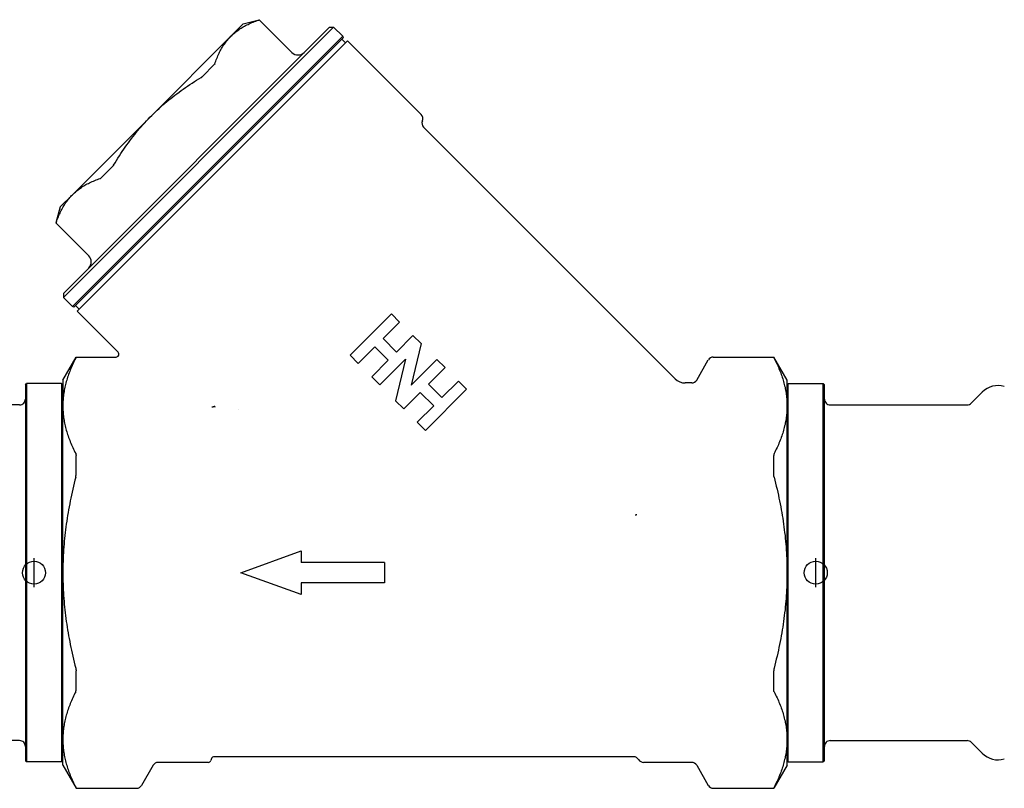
# Model space of a CAD drawing. Header units: millimetres. Extents: x 47 to 3733, y -24 to 364.
# Tile 2 of 4: x 225 to 396, y 128 to 262. Entities that reach past the tile are written whole.
import ezdxf

# ---------------------------------------------------------------- set-up
doc = ezdxf.new("R2010")
doc.units = ezdxf.units.MM
doc.layers.add('DETAIL', color=2, linetype='Continuous')
doc.layers.add('ORIGIN', color=6, linetype='Continuous')

msp = doc.modelspace()

# ---------------------------------------------------------------- linework, layer by layer
at = {"layer": 'DETAIL'}
for p, q in [((279.67, 260.4), (232.65, 213.38)), ((278.96, 260.4), (232.65, 214.08)), ((263.94, 260.93), (261.8, 258.8)), ((263.94, 260.93), (266.72, 261.68)), ((266.68, 261.64), (266.72, 261.68)), ((272.42, 255.98), (266.72, 261.68)), ((278.96, 260.4), (279.67, 260.4)), ((281.26, 258.81), (279.67, 260.4)), ((281.26, 258.81), (234.24, 211.79)), ((261.8, 258.8), (248.03, 245.02)), ((281.37, 258.57), (281.26, 258.81)), ((281.37, 258.57), (234.48, 211.67)), ((235.05, 210.97), (282.07, 257.99)), ((281.72, 257.64), (281.08, 258.28)), ((282.07, 257.99), (294.9, 245.16)), ((258.9, 253.86), (256.83, 251.78)), ((248.03, 245.02), (234.25, 231.24)), ((295.33, 242.97), (339.08, 199.22)), ((241.27, 236.22), (239.19, 234.14)), ((234.25, 231.24), (232.12, 229.11)), ((232.12, 229.11), (231.37, 226.32)), ((231.37, 226.32), (231.41, 226.36)), ((237.07, 220.62), (231.37, 226.32)), ((232.65, 214.08), (232.65, 213.38)), ((234.24, 211.79), (232.65, 213.38)), ((234.48, 211.67), (234.24, 211.79)), ((235.4, 211.33), (234.77, 211.96)), ((235.05, 210.97), (242.18, 203.84)), ((282.55, 203.32), (289.73, 210.5)), ((288.27, 206.21), (291.14, 209.08)), ((289.73, 210.5), (291.14, 209.08)), ((288.27, 206.21), (290.61, 203.87)), ((290.61, 203.87), (293.48, 206.75)), ((293.48, 206.75), (294.89, 205.33)), ((283.96, 201.9), (286.83, 204.77)), ((286.83, 204.77), (289.17, 202.44)), ((294.89, 205.33), (293.17, 198.11)), ((232.55, 198.99), (234.86, 202.99)), ((234.86, 202.94), (234.86, 202.99)), ((234.86, 202.99), (241.82, 202.99)), ((282.55, 203.32), (283.96, 201.9)), ((286.3, 199.56), (289.17, 202.44)), ((287.71, 198.15), (292.18, 202.62)), ((292.18, 202.62), (290.46, 195.4)), ((292.17, 202.61), (291.85, 201.2)), ((293.17, 198.11), (297.65, 202.58)), ((297.65, 202.58), (299.06, 201.17)), ((342.84, 198.99), (344.86, 202.49)), ((345.73, 202.99), (356.25, 202.99)), ((356.25, 202.99), (356.25, 202.94)), ((358.55, 198.99), (356.25, 202.99)), ((296.19, 198.29), (299.06, 201.17)), ((232.55, 198.99), (232.55, 194.5)), ((286.3, 199.56), (287.71, 198.15)), ((293.51, 199.53), (293.19, 198.12)), ((298.52, 195.96), (301.4, 198.83)), ((301.4, 198.83), (302.81, 197.42)), ((358.55, 194.5), (358.55, 198.99)), ((226.05, 198.19), (226.25, 198.39)), ((226.05, 198.19), (226.05, 132.79)), ((226.25, 198.39), (226.25, 132.59)), ((232.35, 198.39), (226.25, 198.39)), ((232.35, 198.39), (232.35, 132.59)), ((232.55, 198.19), (232.35, 198.39)), ((295.63, 190.23), (302.81, 197.42)), ((296.19, 198.29), (298.52, 195.96)), ((341.98, 198.49), (340.84, 198.49)), ((358.55, 198.19), (358.75, 198.39)), ((358.75, 132.59), (358.75, 198.39)), ((358.75, 198.39), (364.85, 198.39)), ((364.85, 132.59), (364.85, 198.39)), ((365.05, 198.19), (364.85, 198.39)), ((365.05, 132.79), (365.05, 198.19)), ((290.46, 195.4), (291.88, 193.99)), ((291.88, 193.99), (294.75, 196.86)), ((294.75, 196.86), (297.09, 194.52)), ((390.6, 194.98), (392.52, 196.9)), ((225.05, 194.69), (201.22, 194.69)), ((232.55, 165.49), (232.55, 194.5)), ((263.07, 193.91), (263.07, 193.91)), ((294.22, 191.65), (297.09, 194.52)), ((358.55, 165.49), (358.55, 194.5)), ((366.05, 194.69), (389.89, 194.69)), ((294.22, 191.65), (295.63, 190.23)), ((234.86, 182.56), (234.86, 185.87)), ((356.25, 182.56), (356.25, 185.87)), ((263.55, 165.49), (274.05, 169.3)), ((274.05, 169.3), (274.05, 167.27)), ((288.55, 167.27), (274.05, 167.27)), ((288.55, 167.27), (288.55, 163.71)), ((232.55, 136.48), (232.55, 165.49)), ((274.05, 161.68), (263.55, 165.49)), ((358.55, 136.48), (358.55, 165.49)), ((274.05, 163.71), (274.05, 161.68)), ((288.55, 163.71), (274.05, 163.71)), ((234.86, 145.11), (234.86, 148.42)), ((356.25, 145.11), (356.25, 148.42)), ((225.05, 136.29), (201.22, 136.29)), ((232.55, 131.99), (232.55, 136.48)), ((358.55, 131.99), (358.55, 136.48)), ((366.05, 136.29), (389.89, 136.29)), ((390.6, 136), (392.52, 134.08)), ((226.05, 132.79), (226.25, 132.59)), ((232.35, 132.59), (226.25, 132.59)), ((232.55, 132.79), (232.35, 132.59)), ((232.55, 131.99), (234.86, 127.99)), ((248.27, 131.99), (246.25, 128.49)), ((257.84, 132.49), (249.13, 132.49)), ((258.43, 133.16), (258.31, 132.82)), ((331.85, 133.49), (258.9, 133.49)), ((341.98, 132.49), (333.59, 132.49)), ((342.84, 131.99), (344.86, 128.49)), ((358.55, 131.99), (356.25, 127.99)), ((358.55, 132.79), (358.75, 132.59)), ((358.75, 132.59), (364.85, 132.59)), ((365.05, 132.79), (364.85, 132.59)), ((234.86, 127.99), (234.86, 128.04)), ((234.86, 127.99), (245.38, 127.99)), ((345.73, 127.99), (356.25, 127.99)), ((356.25, 128.04), (356.25, 127.99))]:
    msp.add_line(p, q, dxfattribs=at)
at = {"layer": 'DETAIL', "flags": 128}
for points in [[(261.8, 258.8), (261.96, 258.95), (262.13, 259.11), (262.29, 259.25), (262.46, 259.4), (262.64, 259.54), (262.81, 259.68), (262.99, 259.81), (263.18, 259.94), (263.36, 260.07), (263.56, 260.19), (263.75, 260.31), (263.95, 260.43), (264.15, 260.55), (264.35, 260.66), (264.56, 260.76), (264.78, 260.87), (264.99, 260.97), (265.21, 261.07), (265.44, 261.17), (265.66, 261.26), (265.9, 261.35), (266.13, 261.44), (266.37, 261.53), (266.62, 261.61)], [(266.62, 261.61), (266.62, 261.61), (266.63, 261.61), (266.63, 261.61), (266.64, 261.62), (266.64, 261.62), (266.64, 261.62), (266.65, 261.62), (266.65, 261.62), (266.65, 261.62), (266.66, 261.62), (266.66, 261.63), (266.66, 261.63), (266.67, 261.63), (266.67, 261.63), (266.67, 261.63), (266.67, 261.63), (266.68, 261.63), (266.68, 261.63), (266.68, 261.63), (266.68, 261.63), (266.68, 261.63), (266.68, 261.63), (266.68, 261.64), (266.68, 261.64)], [(258.99, 253.99), (259.08, 254.23), (259.16, 254.47), (259.25, 254.7), (259.34, 254.94), (259.44, 255.17), (259.53, 255.39), (259.63, 255.61), (259.73, 255.83), (259.84, 256.04), (259.95, 256.25), (260.06, 256.45), (260.17, 256.65), (260.29, 256.85), (260.41, 257.05), (260.53, 257.24), (260.66, 257.43), (260.79, 257.61), (260.92, 257.79), (261.06, 257.97), (261.2, 258.14), (261.35, 258.31), (261.5, 258.48), (261.65, 258.64), (261.8, 258.8)], [(258.99, 253.99), (258.99, 253.98), (258.99, 253.98), (258.99, 253.97), (258.98, 253.96), (258.98, 253.96), (258.98, 253.95), (258.98, 253.95), (258.97, 253.94), (258.97, 253.94), (258.97, 253.93), (258.96, 253.93), (258.96, 253.92), (258.96, 253.92), (258.95, 253.91), (258.95, 253.91), (258.94, 253.9), (258.94, 253.89), (258.93, 253.89), (258.93, 253.88), (258.92, 253.88), (258.92, 253.87), (258.91, 253.87), (258.91, 253.86), (258.9, 253.86)], [(248.03, 245.02), (248.34, 245.33), (248.66, 245.64), (248.99, 245.95), (249.31, 246.25), (249.64, 246.55), (249.98, 246.84), (250.32, 247.13), (250.66, 247.42), (251, 247.71), (251.35, 247.99), (251.7, 248.27), (252.06, 248.54), (252.42, 248.81), (252.78, 249.08), (253.15, 249.35), (253.52, 249.61), (253.89, 249.87), (254.27, 250.13), (254.66, 250.39), (255.05, 250.64), (255.44, 250.9), (255.84, 251.15), (256.24, 251.4), (256.65, 251.64)], [(256.65, 251.64), (256.66, 251.65), (256.67, 251.65), (256.68, 251.66), (256.68, 251.66), (256.69, 251.67), (256.7, 251.68), (256.71, 251.68), (256.72, 251.69), (256.72, 251.69), (256.73, 251.7), (256.74, 251.7), (256.75, 251.71), (256.75, 251.71), (256.76, 251.72), (256.77, 251.73), (256.77, 251.73), (256.78, 251.74), (256.79, 251.74), (256.79, 251.75), (256.8, 251.75), (256.81, 251.76), (256.81, 251.77), (256.82, 251.77), (256.83, 251.78)], [(241.4, 236.4), (241.65, 236.8), (241.9, 237.2), (242.15, 237.6), (242.4, 238), (242.66, 238.39), (242.91, 238.77), (243.17, 239.15), (243.43, 239.53), (243.7, 239.9), (243.96, 240.26), (244.23, 240.63), (244.5, 240.99), (244.78, 241.34), (245.06, 241.69), (245.34, 242.04), (245.62, 242.39), (245.91, 242.73), (246.2, 243.07), (246.5, 243.4), (246.8, 243.73), (247.1, 244.06), (247.4, 244.38), (247.71, 244.7), (248.03, 245.02)], [(241.4, 236.4), (241.4, 236.39), (241.39, 236.38), (241.39, 236.37), (241.38, 236.36), (241.38, 236.35), (241.37, 236.35), (241.36, 236.34), (241.36, 236.33), (241.35, 236.32), (241.35, 236.31), (241.34, 236.31), (241.34, 236.3), (241.33, 236.29), (241.33, 236.28), (241.32, 236.28), (241.31, 236.27), (241.31, 236.26), (241.3, 236.26), (241.3, 236.25), (241.29, 236.24), (241.28, 236.24), (241.28, 236.23), (241.27, 236.23), (241.27, 236.22)], [(234.25, 231.24), (234.41, 231.4), (234.57, 231.55), (234.74, 231.7), (234.91, 231.84), (235.08, 231.98), (235.26, 232.12), (235.44, 232.25), (235.62, 232.39), (235.81, 232.51), (236, 232.64), (236.19, 232.76), (236.39, 232.87), (236.59, 232.99), (236.8, 233.1), (237.01, 233.21), (237.22, 233.31), (237.44, 233.41), (237.66, 233.51), (237.88, 233.61), (238.11, 233.7), (238.34, 233.8), (238.58, 233.88), (238.82, 233.97), (239.06, 234.05)], [(239.06, 234.05), (239.06, 234.05), (239.07, 234.06), (239.08, 234.06), (239.08, 234.06), (239.09, 234.06), (239.09, 234.07), (239.1, 234.07), (239.1, 234.07), (239.11, 234.08), (239.11, 234.08), (239.12, 234.08), (239.12, 234.09), (239.13, 234.09), (239.13, 234.09), (239.14, 234.1), (239.15, 234.1), (239.15, 234.11), (239.16, 234.11), (239.16, 234.12), (239.17, 234.12), (239.17, 234.13), (239.18, 234.13), (239.18, 234.14), (239.19, 234.14)], [(231.44, 226.43), (231.52, 226.67), (231.6, 226.91), (231.69, 227.15), (231.78, 227.38), (231.88, 227.61), (231.97, 227.83), (232.07, 228.05), (232.18, 228.27), (232.28, 228.48), (232.39, 228.69), (232.5, 228.9), (232.61, 229.1), (232.73, 229.3), (232.85, 229.49), (232.98, 229.68), (233.1, 229.87), (233.23, 230.05), (233.37, 230.23), (233.51, 230.41), (233.65, 230.58), (233.79, 230.75), (233.94, 230.92), (234.09, 231.08), (234.25, 231.24)], [(231.44, 226.43), (231.43, 226.42), (231.43, 226.42), (231.43, 226.41), (231.43, 226.41), (231.43, 226.41), (231.43, 226.4), (231.42, 226.4), (231.42, 226.39), (231.42, 226.39), (231.42, 226.39), (231.42, 226.38), (231.42, 226.38), (231.42, 226.38), (231.42, 226.38), (231.42, 226.37), (231.41, 226.37), (231.41, 226.37), (231.41, 226.37), (231.41, 226.37), (231.41, 226.37), (231.41, 226.36), (231.41, 226.36), (231.41, 226.36), (231.41, 226.36)], [(234.8, 202.81), (234.67, 202.55), (234.54, 202.29), (234.42, 202.03), (234.3, 201.77), (234.18, 201.51), (234.07, 201.25), (233.96, 201), (233.85, 200.74), (233.75, 200.49), (233.66, 200.24), (233.56, 199.98), (233.48, 199.73), (233.39, 199.48), (233.31, 199.23), (233.23, 198.98), (233.16, 198.73), (233.09, 198.48), (233.03, 198.23), (232.97, 197.99), (232.91, 197.74), (232.86, 197.49), (232.81, 197.24), (232.77, 196.99), (232.73, 196.74), (232.69, 196.49), (232.66, 196.24), (232.63, 195.99), (232.61, 195.75), (232.59, 195.5), (232.57, 195.25), (232.56, 195), (232.56, 194.75), (232.55, 194.5)], [(234.8, 202.81), (234.81, 202.82), (234.81, 202.83), (234.82, 202.84), (234.82, 202.85), (234.83, 202.85), (234.83, 202.86), (234.83, 202.87), (234.84, 202.88), (234.84, 202.88), (234.84, 202.89), (234.85, 202.9), (234.85, 202.9), (234.85, 202.91), (234.85, 202.91), (234.86, 202.92), (234.86, 202.92), (234.86, 202.93), (234.86, 202.93), (234.86, 202.93), (234.86, 202.93), (234.86, 202.94), (234.86, 202.94), (234.86, 202.94), (234.86, 202.94)], [(356.31, 202.81), (356.3, 202.82), (356.3, 202.83), (356.29, 202.84), (356.29, 202.85), (356.28, 202.85), (356.28, 202.86), (356.28, 202.87), (356.27, 202.88), (356.27, 202.88), (356.27, 202.89), (356.26, 202.9), (356.26, 202.9), (356.26, 202.91), (356.26, 202.91), (356.25, 202.92), (356.25, 202.92), (356.25, 202.93), (356.25, 202.93), (356.25, 202.93), (356.25, 202.93), (356.25, 202.94), (356.25, 202.94), (356.25, 202.94), (356.25, 202.94)], [(356.31, 202.81), (356.44, 202.55), (356.57, 202.29), (356.69, 202.03), (356.81, 201.77), (356.93, 201.51), (357.04, 201.25), (357.15, 201), (357.26, 200.74), (357.36, 200.49), (357.45, 200.24), (357.55, 199.98), (357.63, 199.73), (357.72, 199.48), (357.8, 199.23), (357.87, 198.98), (357.95, 198.73), (358.02, 198.48), (358.08, 198.23), (358.14, 197.99), (358.2, 197.74), (358.25, 197.49), (358.3, 197.24), (358.34, 196.99), (358.38, 196.74), (358.42, 196.49), (358.45, 196.24), (358.48, 195.99), (358.5, 195.75), (358.52, 195.5), (358.54, 195.25), (358.55, 195), (358.55, 194.75), (358.55, 194.5)], [(232.55, 194.5), (232.56, 194.25), (232.56, 194.01), (232.57, 193.76), (232.59, 193.51), (232.61, 193.26), (232.63, 193.01), (232.66, 192.76), (232.69, 192.51), (232.73, 192.26), (232.77, 192.01), (232.81, 191.77), (232.86, 191.52), (232.91, 191.27), (232.97, 191.02), (233.03, 190.77), (233.09, 190.52), (233.16, 190.27), (233.23, 190.02), (233.31, 189.77), (233.39, 189.52), (233.48, 189.27), (233.56, 189.02), (233.66, 188.77), (233.75, 188.52), (233.85, 188.26), (233.96, 188.01), (234.07, 187.75), (234.18, 187.49), (234.3, 187.24), (234.42, 186.98), (234.54, 186.72), (234.67, 186.46), (234.8, 186.2)], [(259.07, 194.3), (259.06, 194.32), (259.05, 194.34), (259.04, 194.35), (259.02, 194.36), (259.01, 194.37), (258.99, 194.37), (258.97, 194.37), (258.95, 194.37), (258.93, 194.37), (258.91, 194.37), (258.88, 194.36), (258.86, 194.36), (258.83, 194.35), (258.81, 194.34), (258.78, 194.34), (258.75, 194.33), (258.72, 194.32), (258.69, 194.31), (258.65, 194.3), (258.62, 194.3), (258.58, 194.29), (258.55, 194.28), (258.51, 194.27), (258.47, 194.26)], [(358.55, 194.5), (358.55, 194.25), (358.55, 194.01), (358.54, 193.76), (358.52, 193.51), (358.5, 193.26), (358.48, 193.01), (358.45, 192.76), (358.42, 192.51), (358.38, 192.26), (358.34, 192.01), (358.3, 191.77), (358.25, 191.52), (358.2, 191.27), (358.14, 191.02), (358.08, 190.77), (358.02, 190.52), (357.95, 190.27), (357.87, 190.02), (357.8, 189.77), (357.72, 189.52), (357.63, 189.27), (357.55, 189.02), (357.45, 188.77), (357.36, 188.52), (357.26, 188.26), (357.15, 188.01), (357.04, 187.75), (356.93, 187.49), (356.81, 187.24), (356.69, 186.98), (356.57, 186.72), (356.44, 186.46), (356.31, 186.2)], [(234.8, 186.2), (234.81, 186.19), (234.81, 186.18), (234.82, 186.16), (234.82, 186.15), (234.83, 186.14), (234.83, 186.13), (234.83, 186.12), (234.84, 186.11), (234.84, 186.09), (234.84, 186.08), (234.85, 186.07), (234.85, 186.05), (234.85, 186.04), (234.85, 186.03), (234.86, 186.01), (234.86, 186), (234.86, 185.98), (234.86, 185.97), (234.86, 185.95), (234.86, 185.94), (234.86, 185.92), (234.86, 185.91), (234.86, 185.89), (234.86, 185.87)], [(356.31, 186.2), (356.3, 186.19), (356.3, 186.18), (356.29, 186.16), (356.29, 186.15), (356.28, 186.14), (356.28, 186.13), (356.28, 186.12), (356.27, 186.11), (356.27, 186.09), (356.27, 186.08), (356.26, 186.07), (356.26, 186.05), (356.26, 186.04), (356.26, 186.03), (356.25, 186.01), (356.25, 186), (356.25, 185.98), (356.25, 185.97), (356.25, 185.95), (356.25, 185.94), (356.25, 185.92), (356.25, 185.91), (356.25, 185.89), (356.25, 185.87)], [(234.8, 182.1), (234.67, 181.58), (234.54, 181.06), (234.42, 180.54), (234.3, 180.02), (234.18, 179.51), (234.07, 178.99), (233.96, 178.48), (233.85, 177.97), (233.75, 177.46), (233.66, 176.96), (233.56, 176.45), (233.48, 175.95), (233.39, 175.45), (233.31, 174.95), (233.23, 174.45), (233.16, 173.95), (233.09, 173.45), (233.03, 172.95), (232.97, 172.46), (232.91, 171.96), (232.86, 171.46), (232.81, 170.96), (232.77, 170.46), (232.73, 169.97), (232.69, 169.47), (232.66, 168.97), (232.63, 168.47), (232.61, 167.98), (232.59, 167.48), (232.57, 166.98), (232.56, 166.49), (232.56, 165.99), (232.55, 165.49)], [(234.8, 182.1), (234.81, 182.12), (234.81, 182.14), (234.82, 182.16), (234.82, 182.18), (234.83, 182.2), (234.83, 182.22), (234.83, 182.24), (234.84, 182.26), (234.84, 182.28), (234.84, 182.3), (234.85, 182.32), (234.85, 182.34), (234.85, 182.36), (234.85, 182.38), (234.86, 182.4), (234.86, 182.42), (234.86, 182.43), (234.86, 182.45), (234.86, 182.47), (234.86, 182.49), (234.86, 182.51), (234.86, 182.52), (234.86, 182.54), (234.86, 182.56)], [(356.31, 182.1), (356.3, 182.12), (356.3, 182.14), (356.29, 182.16), (356.29, 182.18), (356.28, 182.2), (356.28, 182.22), (356.28, 182.24), (356.27, 182.26), (356.27, 182.28), (356.27, 182.3), (356.26, 182.32), (356.26, 182.34), (356.26, 182.36), (356.26, 182.38), (356.25, 182.4), (356.25, 182.42), (356.25, 182.43), (356.25, 182.45), (356.25, 182.47), (356.25, 182.49), (356.25, 182.51), (356.25, 182.52), (356.25, 182.54), (356.25, 182.56)], [(356.31, 182.1), (356.44, 181.58), (356.57, 181.06), (356.69, 180.54), (356.81, 180.02), (356.93, 179.51), (357.04, 178.99), (357.15, 178.48), (357.26, 177.97), (357.36, 177.46), (357.45, 176.96), (357.55, 176.45), (357.63, 175.95), (357.72, 175.45), (357.8, 174.95), (357.87, 174.45), (357.95, 173.95), (358.02, 173.45), (358.08, 172.95), (358.14, 172.46), (358.2, 171.96), (358.25, 171.46), (358.3, 170.96), (358.34, 170.46), (358.38, 169.97), (358.42, 169.47), (358.45, 168.97), (358.48, 168.47), (358.5, 167.98), (358.52, 167.48), (358.54, 166.98), (358.55, 166.49), (358.55, 165.99), (358.55, 165.49)], [(332.16, 175.57), (332.17, 175.57), (332.18, 175.57), (332.19, 175.57), (332.2, 175.57), (332.21, 175.57), (332.22, 175.57), (332.23, 175.57), (332.24, 175.57), (332.25, 175.57), (332.26, 175.57), (332.27, 175.57), (332.28, 175.57), (332.29, 175.58), (332.3, 175.58), (332.31, 175.58), (332.32, 175.58), (332.33, 175.59), (332.34, 175.59), (332.35, 175.59), (332.36, 175.59), (332.37, 175.6), (332.38, 175.6), (332.39, 175.61), (332.4, 175.61)], [(232.55, 165.49), (232.56, 164.99), (232.56, 164.5), (232.57, 164), (232.59, 163.5), (232.61, 163), (232.63, 162.51), (232.66, 162.01), (232.69, 161.51), (232.73, 161.01), (232.77, 160.52), (232.81, 160.02), (232.86, 159.52), (232.91, 159.02), (232.97, 158.52), (233.03, 158.03), (233.09, 157.53), (233.16, 157.03), (233.23, 156.53), (233.31, 156.03), (233.39, 155.53), (233.48, 155.03), (233.56, 154.53), (233.66, 154.02), (233.75, 153.52), (233.85, 153.01), (233.96, 152.5), (234.07, 151.99), (234.18, 151.47), (234.3, 150.96), (234.42, 150.44), (234.54, 149.92), (234.67, 149.4), (234.8, 148.88)], [(358.55, 165.49), (358.55, 164.99), (358.55, 164.5), (358.54, 164), (358.52, 163.5), (358.5, 163), (358.48, 162.51), (358.45, 162.01), (358.42, 161.51), (358.38, 161.01), (358.34, 160.52), (358.3, 160.02), (358.25, 159.52), (358.2, 159.02), (358.14, 158.52), (358.08, 158.03), (358.02, 157.53), (357.95, 157.03), (357.87, 156.53), (357.8, 156.03), (357.72, 155.53), (357.63, 155.03), (357.55, 154.53), (357.45, 154.02), (357.36, 153.52), (357.26, 153.01), (357.15, 152.5), (357.04, 151.99), (356.93, 151.47), (356.81, 150.96), (356.69, 150.44), (356.57, 149.92), (356.44, 149.4), (356.31, 148.88)], [(234.8, 148.88), (234.81, 148.86), (234.81, 148.84), (234.82, 148.82), (234.82, 148.8), (234.83, 148.78), (234.83, 148.76), (234.83, 148.74), (234.84, 148.72), (234.84, 148.7), (234.84, 148.68), (234.85, 148.66), (234.85, 148.64), (234.85, 148.62), (234.85, 148.6), (234.86, 148.58), (234.86, 148.57), (234.86, 148.55), (234.86, 148.53), (234.86, 148.51), (234.86, 148.49), (234.86, 148.47), (234.86, 148.46), (234.86, 148.44), (234.86, 148.42)], [(356.31, 148.88), (356.3, 148.86), (356.3, 148.84), (356.29, 148.82), (356.29, 148.8), (356.28, 148.78), (356.28, 148.76), (356.28, 148.74), (356.27, 148.72), (356.27, 148.7), (356.27, 148.68), (356.26, 148.66), (356.26, 148.64), (356.26, 148.62), (356.26, 148.6), (356.25, 148.58), (356.25, 148.57), (356.25, 148.55), (356.25, 148.53), (356.25, 148.51), (356.25, 148.49), (356.25, 148.47), (356.25, 148.46), (356.25, 148.44), (356.25, 148.42)], [(234.8, 144.79), (234.67, 144.52), (234.54, 144.26), (234.42, 144), (234.3, 143.75), (234.18, 143.49), (234.07, 143.23), (233.96, 142.97), (233.85, 142.72), (233.75, 142.47), (233.66, 142.21), (233.56, 141.96), (233.48, 141.71), (233.39, 141.46), (233.31, 141.21), (233.23, 140.96), (233.16, 140.71), (233.09, 140.46), (233.03, 140.21), (232.97, 139.96), (232.91, 139.71), (232.86, 139.46), (232.81, 139.21), (232.77, 138.97), (232.73, 138.72), (232.69, 138.47), (232.66, 138.22), (232.63, 137.97), (232.61, 137.72), (232.59, 137.47), (232.57, 137.22), (232.56, 136.98), (232.56, 136.73), (232.55, 136.48)], [(234.8, 144.79), (234.81, 144.8), (234.81, 144.81), (234.82, 144.82), (234.82, 144.83), (234.83, 144.84), (234.83, 144.85), (234.83, 144.86), (234.84, 144.88), (234.84, 144.89), (234.84, 144.9), (234.85, 144.91), (234.85, 144.93), (234.85, 144.94), (234.85, 144.96), (234.86, 144.97), (234.86, 144.98), (234.86, 145), (234.86, 145.01), (234.86, 145.03), (234.86, 145.04), (234.86, 145.06), (234.86, 145.08), (234.86, 145.09), (234.86, 145.11)], [(356.31, 144.79), (356.3, 144.8), (356.3, 144.81), (356.29, 144.82), (356.29, 144.83), (356.28, 144.84), (356.28, 144.85), (356.28, 144.86), (356.27, 144.88), (356.27, 144.89), (356.27, 144.9), (356.26, 144.91), (356.26, 144.93), (356.26, 144.94), (356.26, 144.96), (356.25, 144.97), (356.25, 144.98), (356.25, 145), (356.25, 145.01), (356.25, 145.03), (356.25, 145.04), (356.25, 145.06), (356.25, 145.08), (356.25, 145.09), (356.25, 145.11)], [(356.31, 144.79), (356.44, 144.52), (356.57, 144.26), (356.69, 144), (356.81, 143.75), (356.93, 143.49), (357.04, 143.23), (357.15, 142.97), (357.26, 142.72), (357.36, 142.47), (357.45, 142.21), (357.55, 141.96), (357.63, 141.71), (357.72, 141.46), (357.8, 141.21), (357.87, 140.96), (357.95, 140.71), (358.02, 140.46), (358.08, 140.21), (358.14, 139.96), (358.2, 139.71), (358.25, 139.46), (358.3, 139.21), (358.34, 138.97), (358.38, 138.72), (358.42, 138.47), (358.45, 138.22), (358.48, 137.97), (358.5, 137.72), (358.52, 137.47), (358.54, 137.22), (358.55, 136.98), (358.55, 136.73), (358.55, 136.48)], [(232.55, 136.48), (232.56, 136.23), (232.56, 135.98), (232.57, 135.73), (232.59, 135.48), (232.61, 135.24), (232.63, 134.99), (232.66, 134.74), (232.69, 134.49), (232.73, 134.24), (232.77, 133.99), (232.81, 133.74), (232.86, 133.49), (232.91, 133.24), (232.97, 133), (233.03, 132.75), (233.09, 132.5), (233.16, 132.25), (233.23, 132), (233.31, 131.75), (233.39, 131.5), (233.48, 131.25), (233.56, 131), (233.66, 130.74), (233.75, 130.49), (233.85, 130.24), (233.96, 129.98), (234.07, 129.73), (234.18, 129.47), (234.3, 129.21), (234.42, 128.95), (234.54, 128.69), (234.67, 128.43), (234.8, 128.17)], [(358.55, 136.48), (358.55, 136.23), (358.55, 135.98), (358.54, 135.73), (358.52, 135.48), (358.5, 135.24), (358.48, 134.99), (358.45, 134.74), (358.42, 134.49), (358.38, 134.24), (358.34, 133.99), (358.3, 133.74), (358.25, 133.49), (358.2, 133.24), (358.14, 133), (358.08, 132.75), (358.02, 132.5), (357.95, 132.25), (357.87, 132), (357.8, 131.75), (357.72, 131.5), (357.63, 131.25), (357.55, 131), (357.45, 130.74), (357.36, 130.49), (357.26, 130.24), (357.15, 129.98), (357.04, 129.73), (356.93, 129.47), (356.81, 129.21), (356.69, 128.95), (356.57, 128.69), (356.44, 128.43), (356.31, 128.17)], [(234.8, 128.17), (234.81, 128.16), (234.81, 128.15), (234.82, 128.14), (234.82, 128.13), (234.83, 128.13), (234.83, 128.12), (234.83, 128.11), (234.84, 128.1), (234.84, 128.1), (234.84, 128.09), (234.85, 128.08), (234.85, 128.08), (234.85, 128.07), (234.85, 128.07), (234.86, 128.06), (234.86, 128.06), (234.86, 128.06), (234.86, 128.05), (234.86, 128.05), (234.86, 128.05), (234.86, 128.04), (234.86, 128.04), (234.86, 128.04), (234.86, 128.04)], [(356.31, 128.17), (356.3, 128.16), (356.3, 128.15), (356.29, 128.14), (356.29, 128.13), (356.28, 128.13), (356.28, 128.12), (356.28, 128.11), (356.27, 128.1), (356.27, 128.1), (356.27, 128.09), (356.26, 128.08), (356.26, 128.08), (356.26, 128.07), (356.26, 128.07), (356.25, 128.06), (356.25, 128.06), (356.25, 128.06), (356.25, 128.05), (356.25, 128.05), (356.25, 128.05), (356.25, 128.04), (356.25, 128.04), (356.25, 128.04), (356.25, 128.04)]]:
    msp.add_lwpolyline(points, dxfattribs=at)
at = {"layer": 'DETAIL'}
for centre, radius, start, end in [((273.48, 257.04), 1.5, 225, 315), ((294.2, 244.46), 1, 337.0243, 45), ((296.04, 243.68), 1, 157.0243, 225), ((236, 219.56), 1.5, 315, 45), ((241.82, 203.49), 0.5, 269.9989, 45.001), ((345.73, 201.99), 1, 90, 150), ((340.84, 200.99), 2.5, 224.9999, 270.0001), ((341.98, 199.49), 1, 270, 330), ((395.26, 194.16), 3.88, 73.6891, 134.994), ((225.05, 195.69), 1, 269.9983, 0), ((366.05, 195.69), 1, 180, 270.0017), ((389.89, 195.69), 1, 269.9984, 314.9885), ((225.05, 135.29), 1, 0, 90.0017), ((366.05, 135.29), 1, 89.9983, 180), ((389.89, 135.29), 1, 45.0115, 90.0016), ((395.26, 136.82), 3.88, 225.006, 286.3109), ((249.13, 131.49), 1, 90, 150), ((257.84, 132.99), 0.5, 270, 340.0003), ((258.9, 132.99), 0.5, 90, 159.9993), ((331.85, 132.49), 1, 30, 90), ((333.59, 133.49), 1, 210, 270), ((341.98, 131.49), 1, 30, 90), ((245.38, 128.99), 1, 270, 330.0024), ((345.73, 128.99), 1, 210, 270)]:
    msp.add_arc(centre, radius, start, end, dxfattribs=at)
at = {"layer": 'ORIGIN'}
for p, q in [((227.55, 162.99), (227.55, 167.99)), ((363.55, 162.99), (363.55, 167.99))]:
    msp.add_line(p, q, dxfattribs=at)
for centre in [(227.55, 165.49), (363.55, 165.49)]:
    msp.add_circle(centre, 2, dxfattribs=at)

doc.saveas('drawing.dxf')
